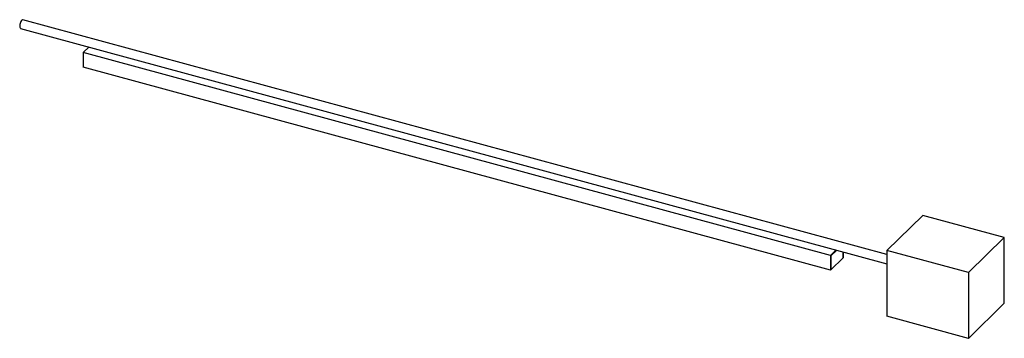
# Paper-space layout '_Trimétrica' of a CAD drawing. Header units: millimetres. Extents: x -578 to 704, y -239 to 176.
import ezdxf

# ---------------------------------------------------------------- set-up
doc = ezdxf.new("R2010")
doc.units = ezdxf.units.MM

psp = doc.layouts.new('_Trimétrica')

# ---------------------------------------------------------------- linework, layer by layer
at = {"color": 7, "linetype": 'Continuous', "lineweight": 25}
for p, q in [((551.5, -129.4), (-573.3, 176.3)), ((-576.4, 165), (551.5, -141.5)), ((-487.3, 140.8), (-494.8, 133.4)), ((478, -131), (-494.8, 133.4)), ((-494.8, 133.4), (-494.8, 114.6)), ((478, -149.8), (-494.8, 114.6)), ((598.2, -78.6), (551.5, -124.1)), ((704.3, -107.4), (598.2, -78.6)), ((704.3, -107.4), (657.7, -153)), ((704.3, -193.1), (704.3, -107.4)), ((485.6, -123.6), (478, -131)), ((478.5, -131.4), (486.3, -123.8)), ((494.4, -133.9), (494.4, -126)), ((494.8, -133.4), (494.8, -126.1)), ((657.7, -153), (551.5, -124.1)), ((551.5, -124.1), (551.5, -209.8)), ((478, -131), (478, -149.8)), ((478, -149.8), (494.8, -133.4)), ((478.5, -131.4), (478.5, -149.4)), ((657.7, -153), (657.7, -238.7)), ((657.7, -238.7), (704.3, -193.1)), ((657.7, -238.7), (551.5, -209.8))]:
    psp.add_line(p, q, dxfattribs=at)
at = {"color": 7, "linetype": 'Continuous', "lineweight": 25, "flags": 128}
psp.add_lwpolyline([(-573.3, 176.3), (-573.4, 176.3), (-574, 176.3), (-574.7, 175.9), (-575.4, 175.1), (-576, 174.1), (-576.6, 172.8), (-577.1, 171.5), (-577.4, 170), (-577.6, 168.7), (-577.6, 167.4), (-577.4, 166.4), (-577.1, 165.6), (-576.6, 165.1), (-576.4, 165)], dxfattribs=at)

doc.saveas('drawing.dxf')
